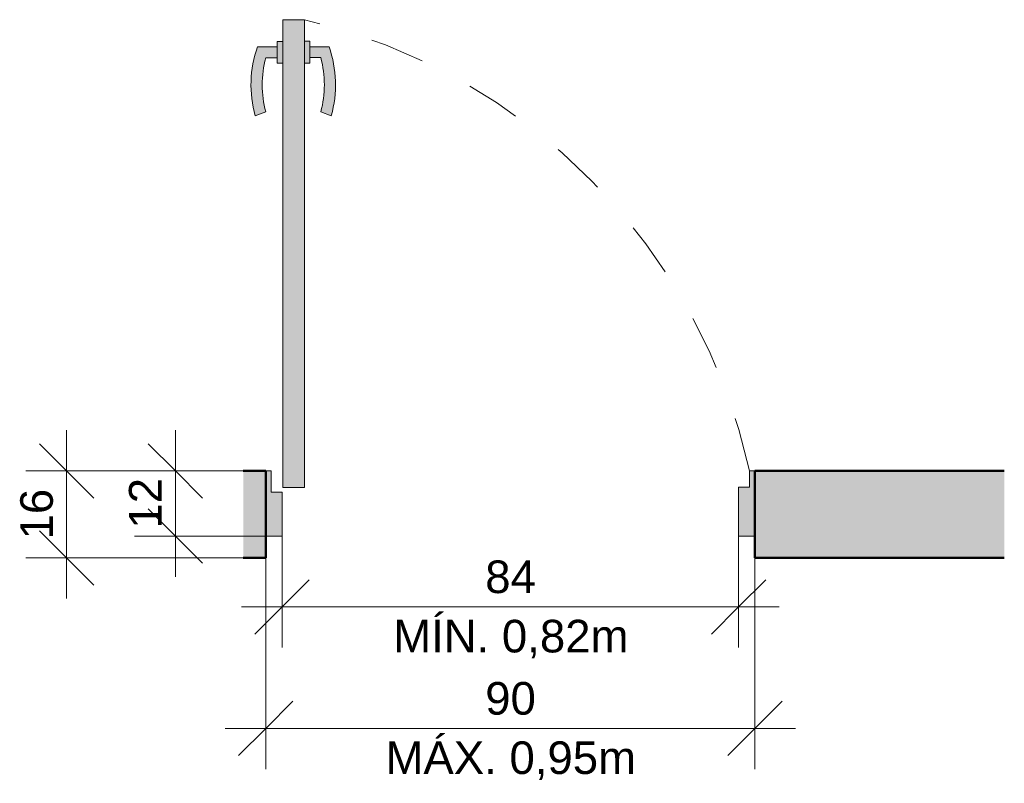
# Model space of a CAD drawing. Header units: metres. Extents: x -7.1 to 16.5, y -17.8 to 3.5.
# Tile 9 of 13: x 11 to 12.8, y -14.7 to -13.3. Entities that reach past the tile are written whole.
import ezdxf

# ---------------------------------------------------------------- set-up
doc = ezdxf.new("R2010")
doc.units = ezdxf.units.M
doc.linetypes.add('Projeção', pattern=[0.003969, 0.002381, -0.001587])
for name, color, linetype, lineweight in [('A-ANNO-DIMS', 7, 'Continuous', 9), ('A-ANNO-DIMS-50', 7, 'Continuous', 9), ('A-DETL-GENF', 7, 'Continuous', 5), ('A-FLOR-OVHD', 7, 'Projeção', 5), ('A-WALL-PATT', 7, 'Continuous', 5), ('I-WALL', 7, 'Continuous', 5)]:
    doc.layers.add(name, color=color, linetype=linetype, lineweight=lineweight)
doc.layers.add('A-DETL', color=7, linetype='Continuous', lineweight=5, true_color=0x00a600)
doc.styles.add('Arial', font='arial.ttf', dxfattribs={"height": 0.06})
doc.dimstyles.new('Com_linha__ref__contínua__-_Cor_Vermelha_Arial_1_2mm_2', dxfattribs={"dimscale": 0.3048, "dimtxt": 0.061216, "dimasz": 0.328084, "dimexe": 0.246063, "dimexo": 0.246063, "dimgap": 0.024606, "dimtad": 1, "dimdec": 1, "dimlfac": 100, "dimrnd": 0.1, "dimdsep": 46, "dimtxsty": 'Arial', "dimblk1": 'OBLIQUE', "dimblk2": 'OBLIQUE', "dimsah": 1, "dimcen": 0.09, "dimdle": 0.246063, "dimazin": 0, "dimtfac": 1, "dimtdec": 4, "dimtix": 1, "dimtmove": 0, "dimatfit": 3, "dimfxl": 1, "dimtvp": 1, "dimtolj": 1, "dimtzin": 0, "dimarcsym": 2})

# ---------------------------------------------------------------- blocks, each defined once
blk = doc.blocks.new('DIMBLOCK10-porta_1')
at = {"layer": 'A-ANNO-DIMS-50', "color": 242, "true_color": 0xbd2b2e}
for p, q in [((11.5005, -14.3652), (11.5005, -14.2013)), ((12.3405, -14.3652), (12.3405, -14.2013)), ((11.5005, -14.3652), (11.5505, -14.3152)), ((12.3405, -14.3652), (12.3905, -14.3152)), ((11.4255, -14.3652), (12.4155, -14.3652)), ((11.5005, -14.3652), (11.4505, -14.4152)), ((11.5005, -14.3652), (11.5005, -14.4402)), ((12.3405, -14.3652), (12.2905, -14.4152)), ((12.3405, -14.3652), (12.3405, -14.4402))]:
    blk.add_line(p, q, dxfattribs=at)
at = {"layer": 'A-ANNO-DIMS-50', "color": 0, "char_height": 0.06, "attachment_point": 1, "line_spacing_factor": 0.941778, "style": 'Arial'}
for s, insert, width in [('84', (11.8743, -14.2798), 0.110753), ('MÍN. 0,82m', (11.7048, -14.389), 0.517601)]:
    blk.add_mtext(s, dxfattribs=dict(at, insert=insert, width=width))
blk = doc.blocks.new('_Oblique')
at = {"color": 0, "linetype": 'ByBlock', "lineweight": -2}
blk.add_line((-0.5, -0.5), (0.5, 0.5), dxfattribs=at)
blk = doc.blocks.new('DIMBLOCK11-porta_1')
at = {"layer": 'A-ANNO-DIMS-50', "color": 242, "true_color": 0xbd2b2e}
for p, q in [((11.4705, -14.5889), (11.4705, -14.1982)), ((12.3705, -14.5889), (12.3705, -14.1982)), ((11.4705, -14.5889), (11.5205, -14.5389)), ((12.3705, -14.5889), (12.4205, -14.5389)), ((11.3955, -14.5889), (12.4455, -14.5889)), ((11.4705, -14.5889), (11.4205, -14.6389)), ((11.4705, -14.5889), (11.4705, -14.6639)), ((12.3705, -14.5889), (12.3205, -14.6389)), ((12.3705, -14.5889), (12.3705, -14.6639))]:
    blk.add_line(p, q, dxfattribs=at)
at = {"layer": 'A-ANNO-DIMS-50', "color": 0, "char_height": 0.06, "attachment_point": 1, "line_spacing_factor": 0.941778, "style": 'Arial'}
for s, insert, width in [('90', (11.8743, -14.5035), 0.110753), ('MÁX. 0,95m', (11.6907, -14.6127), 0.551505)]:
    blk.add_mtext(s, dxfattribs=dict(at, insert=insert, width=width))
blk = doc.blocks.new('DIMBLOCK12-porta_1')
at = {"layer": 'A-ANNO-DIMS-50', "color": 242, "true_color": 0xbd2b2e}
for p, q in [((11.304, -14.04), (11.304, -14.31)), ((11.304, -14.115), (11.254, -14.065)), ((11.304, -14.115), (11.229, -14.115)), ((11.304, -14.115), (11.354, -14.165)), ((11.304, -14.115), (11.4731, -14.115)), ((11.304, -14.235), (11.254, -14.185)), ((11.304, -14.235), (11.229, -14.235)), ((11.304, -14.235), (11.354, -14.285)), ((11.304, -14.235), (11.4903, -14.235))]:
    blk.add_line(p, q, dxfattribs=at)
at = {"layer": 'A-ANNO-DIMS-50', "color": 0, "insert": (11.2186, -14.2212), "char_height": 0.06, "width": 0.110753, "attachment_point": 1, "rotation": 90, "line_spacing_factor": 0.941778, "style": 'Arial'}
blk.add_mtext('12', dxfattribs=at)
blk = doc.blocks.new('DIMBLOCK13-porta_1')
at = {"layer": 'A-ANNO-DIMS-50', "color": 242, "true_color": 0xbd2b2e}
for p, q in [((11.104, -14.04), (11.104, -14.35)), ((11.104, -14.115), (11.054, -14.065)), ((11.104, -14.115), (11.029, -14.115)), ((11.104, -14.115), (11.154, -14.165)), ((11.104, -14.115), (11.3545, -14.115)), ((11.104, -14.275), (11.054, -14.225)), ((11.104, -14.275), (11.029, -14.275)), ((11.104, -14.275), (11.154, -14.325)), ((11.104, -14.275), (11.4403, -14.275))]:
    blk.add_line(p, q, dxfattribs=at)
at = {"layer": 'A-ANNO-DIMS-50', "color": 0, "insert": (11.0186, -14.2412), "char_height": 0.06, "width": 0.110753, "attachment_point": 1, "rotation": 90, "line_spacing_factor": 0.941778, "style": 'Arial'}
blk.add_mtext('16', dxfattribs=at)

msp = doc.modelspace()

# ---------------------------------------------------------------- hatches: boundary and pattern name
at = {"layer": 'A-DETL-GENF', "true_color": 0xffffff}
h = msp.add_hatch(color=7, dxfattribs=at)
h.paths.add_polyline_path([(11.5005, -14.235), (11.5005, -14.1543), (11.4805, -14.1543), (11.4805, -14.115), (11.4705, -14.115), (11.4705, -14.235), (11.4805, -14.235)])
h.paths.add_polyline_path([(12.3705, -14.235), (12.3705, -14.115), (12.3605, -14.115), (12.3605, -14.145), (12.3405, -14.145), (12.3405, -14.235), (12.3605, -14.235)])
h.paths.add_polyline_path([(11.5016, -14.1454), (11.5416, -14.1454), (11.5416, -13.2847), (11.5016, -13.2847), (11.5016, -14.12)])
h = msp.add_hatch(color=7, dxfattribs=at)
h.paths.add_polyline_path([(11.591, -13.4614), (11.5983, -13.4191), (11.5969, -13.3762), (11.5869, -13.3345), (11.5516, -13.3345), (11.5516, -13.3545), (11.5716, -13.3545), (11.5775, -13.3877), (11.5775, -13.4214), (11.5716, -13.4545), (11.5869, -13.4599)])
h.paths.add_polyline_path([(11.451, -13.4613), (11.4705, -13.4545), (11.4645, -13.4191), (11.4645, -13.3878), (11.4705, -13.3547), (11.4916, -13.3547), (11.4916, -13.3347), (11.4552, -13.3347), (11.4451, -13.3763), (11.4437, -13.4191)])
h = msp.add_hatch(color=7, dxfattribs=at)
h.paths.add_polyline_path([(11.5016, -13.3647), (11.5016, -13.3247), (11.4916, -13.3247), (11.4916, -13.3647)])
h.paths.add_polyline_path([(11.5416, -13.3645), (11.5516, -13.3645), (11.5516, -13.3245), (11.5416, -13.3245), (11.5416, -13.3545)])
at = {"layer": 'A-WALL-PATT', "true_color": 0x808080}
h = msp.add_hatch(color=8, dxfattribs=at)
h.paths.add_polyline_path([(12.8296, -14.275), (12.8296, -14.115), (12.3705, -14.115), (12.3705, -14.275), (12.3749, -14.275)])
h.paths.add_polyline_path([(11.429, -14.275), (11.4705, -14.275), (11.4705, -14.115), (11.429, -14.115), (11.429, -14.235)])

# ---------------------------------------------------------------- linework, layer by layer
at = {"layer": 'A-DETL', "color": 7}
for p, q in [((11.5016, -13.2847), (11.5016, -13.3247)), ((11.5416, -13.2847), (11.5016, -13.2847)), ((11.5416, -13.3245), (11.5416, -13.2847)), ((11.4916, -13.3347), (11.4552, -13.3347)), ((11.5016, -13.3247), (11.4916, -13.3247)), ((11.4916, -13.3247), (11.4916, -13.3647)), ((11.5016, -13.3647), (11.5016, -13.3247)), ((11.5516, -13.3245), (11.5416, -13.3245)), ((11.5416, -13.3245), (11.5416, -13.3645)), ((11.5516, -13.3645), (11.5516, -13.3245)), ((11.5869, -13.3345), (11.5516, -13.3345)), ((11.5516, -13.3545), (11.5716, -13.3545)), ((11.4705, -13.3547), (11.4916, -13.3547)), ((11.4916, -13.3647), (11.5016, -13.3647)), ((11.5016, -13.3647), (11.5016, -14.1454)), ((11.5416, -14.1454), (11.5416, -13.3645)), ((11.5416, -13.3645), (11.5516, -13.3645)), ((11.451, -13.4613), (11.4705, -13.4545)), ((11.5716, -13.4545), (11.591, -13.4614)), ((11.4805, -14.115), (11.4705, -14.115)), ((11.4805, -14.1543), (11.4805, -14.115)), ((12.3605, -14.115), (12.3605, -14.145)), ((12.3705, -14.115), (12.3605, -14.115)), ((11.5016, -14.1454), (11.5416, -14.1454)), ((12.3605, -14.145), (12.3405, -14.145)), ((12.3405, -14.145), (12.3405, -14.235)), ((11.5005, -14.1543), (11.4805, -14.1543)), ((11.5005, -14.235), (11.5005, -14.1543)), ((11.4705, -14.235), (11.5005, -14.235)), ((12.3405, -14.235), (12.3705, -14.235))]:
    msp.add_line(p, q, dxfattribs=at)
at = {"layer": 'A-DETL', "color": 7, "lineweight": 50}
for p, q in [((11.4705, -14.115), (11.4705, -14.235)), ((12.3705, -14.235), (12.3705, -14.115))]:
    msp.add_line(p, q, dxfattribs=at)
at = {"layer": 'A-DETL', "color": 7}
for centre, radius, start, end in [((11.6535, -13.4046), 0.2103, 160.5821, 195.6453), ((11.3885, -13.4045), 0.2103, 344.3286, 19.4386), ((11.3885, -13.4045), 0.1898, 344.7222, 15.2778), ((11.6535, -13.4046), 0.1897, 164.7458, 195.2542)]:
    msp.add_arc(centre, radius, start, end, dxfattribs=at)
at = {"layer": 'A-FLOR-OVHD'}
msp.add_arc((11.2914, -14.3503), 1.0946, 12.4129, 76.7914, dxfattribs=at)
at = {"layer": 'I-WALL', "lineweight": 50}
for p, q in [((11.4705, -14.115), (11.429, -14.115)), ((12.8296, -14.115), (12.3705, -14.115)), ((11.4705, -14.275), (11.4705, -14.235)), ((12.3705, -14.235), (12.3705, -14.275)), ((11.429, -14.275), (11.4705, -14.275)), ((12.3705, -14.275), (12.8296, -14.275))]:
    msp.add_line(p, q, dxfattribs=at)

# ---------------------------------------------------------------- dimensions: what is measured, and where the dimension line sits
at = {"layer": 'A-ANNO-DIMS', "color": 242, "true_color": 0xbd2b2e}
for base, p1, p2, override, picture, middle in [((11.104, -14.275), (11.4205, -14.115), (11.5153, -14.275), {"dimpost": '<>', "dimfxl": 0.185976}, 'DIMBLOCK13-porta_1', (11.0659, -14.195)), ((11.304, -14.235), (11.5481, -14.115), (11.5653, -14.235), {"dimpost": '<>', "dimfxl": 0.121213}, 'DIMBLOCK12-porta_1', (11.2664, -14.175))]:
    dim = msp.add_linear_dim(base=base, p1=p1, p2=p2, angle=90, dimstyle='Com_linha__ref__contínua__-_Cor_Vermelha_Arial_1_2mm_2', override=override, dxfattribs=at)
    dim.commit()
    dim.dimension.update_dxf_attribs({"geometry": picture, "text_midpoint": middle})
for base, p1, p2, text, override, picture, middle in [((12.3705, -14.5889), (11.4705, -14.1232), (12.3705, -14.1232), '<>\\XMÁX. 0,95m', {"dimpost": '<>', "dimfxl": 0.9}, 'DIMBLOCK11-porta_1', (11.9205, -14.5889)), ((12.3405, -14.3652), (11.5005, -14.1263), (12.3405, -14.1263), '<>\\XMÍN. 0,82m', {"dimpost": '<>', "dimfxl": 0.84}, 'DIMBLOCK10-porta_1', (11.9205, -14.3652))]:
    dim = msp.add_linear_dim(base=base, p1=p1, p2=p2, text=text, dimstyle='Com_linha__ref__contínua__-_Cor_Vermelha_Arial_1_2mm_2', override=override, dxfattribs=at)
    dim.commit()
    dim.dimension.update_dxf_attribs({"geometry": picture, "text_midpoint": middle})

doc.saveas('drawing.dxf')
